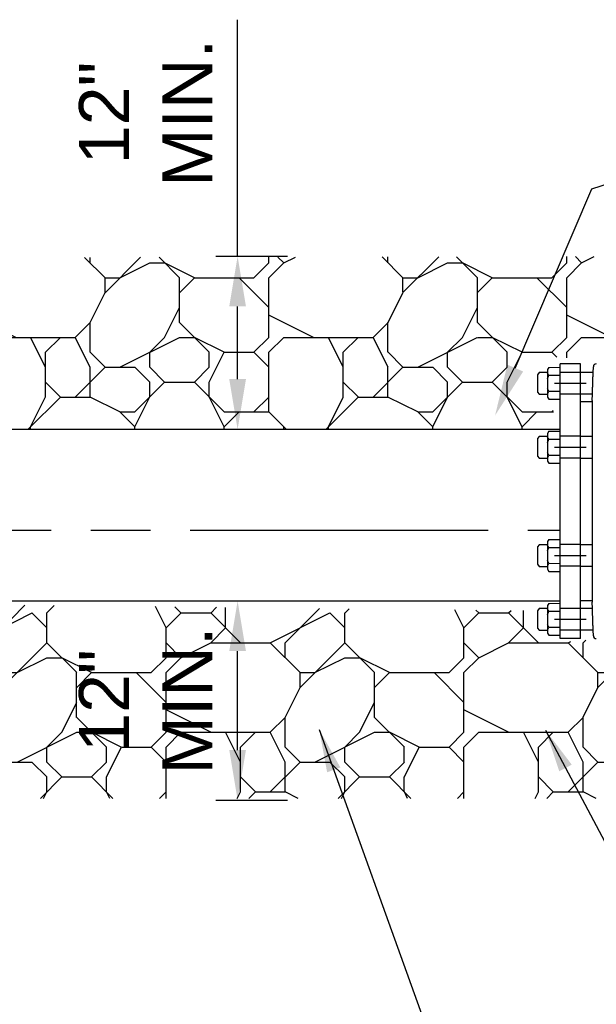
# Model space of a CAD drawing. Header units: feet. Extents: x 6 to 231, y 4 to 30.
# Tile 60 of 67: x 186.1 to 187.56, y 11.15 to 13.63. Entities that reach past the tile are written whole.
import ezdxf

# ---------------------------------------------------------------- set-up
doc = ezdxf.new("R2010")
doc.units = ezdxf.units.FT
doc.header["$MEASUREMENT"] = 0
doc.linetypes.add('E', pattern=[1, 0.75, -0.05, 0.15, -0.05])
doc.linetypes.add('HIDDEN', pattern=[0.375, 0.25, -0.125])
for name, color, linetype in [('DETAIL', 50, 'Continuous'), ('P-HATCH', 247, 'Continuous'), ('text', 9, 'Continuous')]:
    doc.layers.add(name, color=color, linetype=linetype)
doc.styles.get("Standard").update_dxf_attribs({"font": 'arial.ttf'})
doc.dimstyles.new('COEC', dxfattribs={"dimscale": 13.9, "dimtxt": 0.18, "dimasz": 0.18, "dimexe": 0.18, "dimexo": 0.0625, "dimgap": 0.09, "dimtad": 1, "dimzin": 0, "dimdsep": 46, "dimtxsty": 'Standard', "dimcen": 0.09, "dimclrd": 256, "dimclre": 256, "dimclrt": 256, "dimaunit": 1, "dimadec": 4, "dimazin": 0, "dimtfac": 1, "dimtofl": 0, "dimtmove": 0, "dimatfit": 3, "dimfxl": 1, "dimtolj": 1, "dimtzin": 0, "dimlwd": -1, "dimlwe": -1, "dimarcsym": 0})
doc.dimstyles.get("Standard").update_dxf_attribs({"dimtxt": 0.18, "dimasz": 0.18, "dimexe": 0.18, "dimexo": 0.0625, "dimgap": 0.09, "dimtad": 0, "dimtih": 1, "dimtoh": 1, "dimdec": 4, "dimzin": 0, "dimdsep": 46, "dimtxsty": 'Standard', "dimcen": 0.09, "dimadec": 0, "dimazin": 0, "dimtfac": 1, "dimtdec": 4, "dimtofl": 0, "dimtmove": 0, "dimatfit": 3, "dimfxl": 1, "dimtolj": 1, "dimtzin": 0, "dimarcsym": 0})

# ---------------------------------------------------------------- blocks, each defined once
blk = doc.blocks.new('*D69')
at = {"layer": 'Defpoints', "color": 0, "transparency": 16777216}
for p in [(186.5552, 12.1636), (186.6537, 12.1636), (186.5552, 11.6626)]:
    blk.add_point(p, dxfattribs=at)
at = {"layer": 'text', "color": 0, "lineweight": -2, "transparency": 16777216}
for p, q in [((186.599, 12.1636), (186.7797, 12.1636)), ((186.6537, 11.7886), (186.6537, 12.0376)), ((186.599, 11.6626), (186.7797, 11.6626))]:
    blk.add_line(p, q, dxfattribs=at)
at = {"layer": 'text', "color": 0, "transparency": 16777216}
for points in [[(186.6327, 12.0376), (186.6747, 12.0376), (186.6537, 12.1636)], [(186.6327, 11.7886), (186.6747, 11.7886), (186.6537, 11.6626)]]:
    blk.add_solid(points, dxfattribs=at)
at = {"layer": 'text', "color": 0, "transparency": 16777216, "insert": (186.4224, 11.9131), "char_height": 0.126, "attachment_point": 5, "rotation": 90}
blk.add_mtext('\\A1;12"\\PMIN. ', dxfattribs=at)
blk = doc.blocks.new('*D71')
at = {"layer": 'Defpoints', "color": 0, "transparency": 16777216}
for p in [(186.5552, 13.0306), (186.6537, 13.0306), (186.5552, 12.5956)]:
    blk.add_point(p, dxfattribs=at)
at = {"layer": 'text', "color": 0, "lineweight": -2, "transparency": 16777216}
for p, q in [((186.6537, 13.0306), (186.6537, 13.6258)), ((186.599, 13.0306), (186.7797, 13.0306)), ((186.6537, 12.7216), (186.6537, 12.9046)), ((186.599, 12.5956), (186.7797, 12.5956))]:
    blk.add_line(p, q, dxfattribs=at)
at = {"layer": 'text', "color": 0, "transparency": 16777216}
for points in [[(186.6327, 12.9046), (186.6747, 12.9046), (186.6537, 13.0306)], [(186.6327, 12.7216), (186.6747, 12.7216), (186.6537, 12.5956)]]:
    blk.add_solid(points, dxfattribs=at)
at = {"layer": 'text', "color": 0, "transparency": 16777216, "insert": (186.4224, 13.3912), "char_height": 0.126, "attachment_point": 5, "rotation": 90}
blk.add_mtext('\\A1;12"\\PMIN. ', dxfattribs=at)

msp = doc.modelspace()

# ---------------------------------------------------------------- hatches: boundary and pattern name
at = {"layer": 'P-HATCH', "linetype": 'Continuous'}
h = msp.add_hatch(dxfattribs=at)
h.set_pattern_fill('RIPRAP', color=256, scale=0.75)
h.set_pattern_definition([(0, (128.2693, -4.42386), (0.75, 0.75), [0.225, -0.2625, 0.0375, -0.225]), (0, (128.5693, -4.27386), (0.75, 0.75), [0.0375, -0.1875, 0.15, -0.375]), (0, (128.6818, -4.23636), (0.75, 0.75), [0.0375, -0.7125]), (0, (128.3443, -4.19886), (0.75, 0.75), [0.15, -0.6]), (0, (128.2693, -4.12386), (0.75, 0.75), [0.075, -0.675]), (0, (128.7943, -4.04886), (0.75, 0.75), [0.075, -0.0375, 0.0375, -0.6]), (0, (128.4943, -4.01136), (0.75, 0.75), [0.1125, -0.6375]), (0, (128.3068, -3.93636), (0.75, 0.75), [0.075, -0.675]), (0, (128.6068, -3.86136), (0.75, 0.75), [0.0375, -0.225, 0.1125, -0.375]), (0, (128.4568, -3.82386), (0.75, 0.75), [0.075, -0.675]), (0, (128.7193, -3.78636), (0.75, 0.75), [0.075, -0.675]), (0, (128.5693, -3.74886), (0.75, 0.75), [0.075, -0.675]), (0, (128.8693, -3.71136), (0.75, 0.75), [0.075, -0.675]), (90, (128.2318, -4.42386), (-0.75, 0.75), [0.15, -0.0375, 0.075, -0.3, 0.15, -0.0375]), (90, (128.2693, -3.93636), (-0.75, 0.75), [0.0375, -0.7125]), (90, (128.3818, -4.16136), (-0.75, 0.75), [0.075, -0.15, 0.0375, -0.4875]), (90, (128.4193, -4.04886), (-0.75, 0.75), [0.075, -0.15, 0.1125, -0.4125]), (90, (128.5318, -4.23636), (-0.75, 0.75), [0.0375, -0.375, 0.075, -0.0375, 0.075, -0.15]), (90, (128.5693, -4.31136), (-0.75, 0.75), [0.0375, -0.7125]), (90, (128.6443, -4.08636), (-0.75, 0.75), [0.0375, -0.0375, 0.1125, -0.5625]), (90, (128.6818, -4.19886), (-0.75, 0.75), [0.075, -0.3, 0.0375, -0.0375, 0.0375, -0.2625]), (90, (128.7568, -4.38636), (-0.75, 0.75), [0.1125, -0.6375]), (90, (128.8318, -3.82386), (-0.75, 0.75), [0.0375, -0.0375, 0.0375, -0.6375]), (90, (128.8693, -4.01136), (-0.75, 0.75), [0.1125, -0.6375]), (90, (128.9631, -4.0676), (-0.75, 0.75), [0.0375, -0.7125]), (45, (128.49433, -4.42386), (0, 0.75), [0.0530325, -1.007628]), (45, (128.41933, -3.71136), (0, 0.75), [0.0530325, -0.1590975, 0.1590975, -0.6894327]), (45, (128.49433, -3.82386), (0, 0.75), [0.106065, -0.265165, 0.0530325, -0.6363976]), (45, (128.64433, -3.86136), (0, 0.75), [0.106065, -0.3712313, 0.0530325, -0.5303314]), (45, (128.34433, -4.19886), (0, 0.75), [0.0530325, -1.007628]), (45, (128.53183, -4.19886), (0, 0.75), [0.159099, -0.901561]), (45, (128.68183, -4.12386), (0, 0.75), [0.0530325, -0.318198, 0.0530325, -0.636397]), (45, (128.79433, -4.04886), (0, 0.75), [0.106065, -0.954595]), (45, (128.94433, -4.04886), (0, 0.75), [0.106065, -0.954595]), (45, (128.94433, -4.27386), (0, 0.75), [0.0530325, -1.007628]), (45, (128.86933, -3.89886), (0, 0.75), [0.0530325, -1.007628]), (45, (128.79433, -3.78636), (0, 0.75), [0.0530325, -1.007628]), (45, (128.94433, -3.71136), (0, 0.75), [0.0530325, -1.007628]), (45, (128.23183, -3.71136), (0, 0.75), [0.0530325, -1.007628]), (45, (128.60683, -4.01136), (0, 0.75), [0.0530325, -1.007628]), (45, (128.68183, -3.71136), (0, 0.75), [0.0530325, -0.3712313, 0.0530325, -0.583364]), (45, (128.34433, -4.12386), (0, 0.75), [0.106065, -0.954595]), (45, (128.34433, -3.93636), (0, 0.75), [0.1590975, -0.901563]), (135, (128.26933, -4.12386), (-0.75, 8e-17), [0.0795525, -0.981108]), (135, (128.68183, -4.16136), (-0.75, 8e-17), [0.0530325, -1.007628]), (135, (128.90683, -4.04886), (-0.75, 8e-17), [0.0530325, -1.007628]), (135, (128.64433, -3.89886), (-0.75, 8e-17), [0.0530325, -1.007628]), (135, (128.68183, -3.78636), (-0.75, 8e-17), [0.0530325, -1.007628]), (135, (128.56933, -3.74886), (-0.75, 8e-17), [0.0530325, -1.007628]), (135, (128.71933, -3.78636), (-0.75, 8e-17), [0.0530325, -1.007628]), (135, (128.26933, -4.23636), (-0.75, 8e-17), [0.0530325, -1.007628]), (135, (128.41933, -3.97386), (-0.75, 8e-17), [0.0530325, -1.007628]), (135, (128.41933, -4.19886), (-0.75, 8e-17), [0.106065, -0.954595]), (135, (128.56933, -4.27386), (-0.75, 8e-17), [0.106065, -0.954595]), (135, (128.86933, -3.86136), (-0.75, 8e-17), [0.106065, -0.954595]), (135, (128.64433, -4.04886), (-0.75, 8e-17), [0.0530325, -1.007628]), (135, (128.75683, -4.27386), (-0.75, 8e-17), [0.106065, -0.636396, 0.0530325, -0.2651667]), (135, (128.30683, -3.93636), (-0.75, 8e-17), [0.106065, -0.212132, 0.106065, -0.636398]), (135, (128.23183, -4.34886), (-0.75, 8e-17), [0.10605, -0.2652, 0.10605, -0.2652, 0.053025, -0.2651352]), (26.56505, (128.49433, -4.19886), (0.75, 4e-11), [0.1677, -0.08385, 0.08385, -1.341651]), (26.56505, (128.60683, -3.74886), (0.75, 4e-11), [0.1677, -1.509351]), (26.56505, (128.60683, -4.27386), (0.75, 4e-11), [0.08385, -1.593201]), (26.56505, (128.26933, -4.23636), (0.75, 4e-11), [0.08385, -1.593201]), (26.56505, (128.41933, -4.04886), (0.75, 4e-11), [0.08385, -1.593201]), (26.56505, (128.26933, -3.97386), (0.75, 4e-11), [0.08385, -1.593201]), (63.43495, (128.38183, -3.89886), (4e-11, 0.75), [0.08385, -1.593201]), (63.43495, (128.64433, -3.89886), (4e-11, 0.75), [0.08385, -1.593201]), (63.43495, (128.71933, -4.42386), (4e-11, 0.75), [0.08385, -1.593201]), (63.43495, (128.23183, -4.01136), (4e-11, 0.75), [0.08385, -1.593201]), (63.43495, (128.53183, -4.38636), (4e-11, 0.75), [0.08385, -0.58695, 0.08385, -0.922401]), (116.56505, (128.41933, -3.74886), (-4e-11, 0.75), [0.08385, -1.593201]), (116.56505, (128.86933, -3.89886), (-4e-11, 0.75), [0.08385, -1.593201]), (116.56505, (128.53183, -3.74886), (-4e-11, 0.75), [0.08385, -1.593201]), (116.56505, (128.23183, -4.16136), (-4e-11, 0.75), [0.08385, -1.593201]), (153.43495, (128.79433, -4.27386), (-0.75, 4e-11), [0.08385, -1.593201]), (153.43495, (128.94433, -4.08636), (-0.75, 4e-11), [0.08385, -1.593201]), (153.43495, (128.49433, -4.01136), (-0.75, 4e-11), [0.08385, -1.593201]), (153.43495, (128.60683, -3.86136), (-0.75, 4e-11), [0.08385, -1.593201]), (153.43495, (128.86933, -3.71136), (-0.75, 4e-11), [0.08385, -1.593201]), (153.43495, (128.34433, -4.42386), (-0.75, 4e-11), [0.125775, -1.551276])])
h.paths.add_polyline_path([(187.8049, 13.03039), (184.71134, 13.02551), (184.80808, 12.95948), (184.80808, 12.86498), (184.77401, 12.83136), (184.73879, 12.78907), (184.73313, 12.74394), (184.73308, 12.60083), (184.78147, 12.62477), (184.86346, 12.62834), (184.8715, 12.70231), (184.91731, 12.72525), (184.98202, 12.72484), (185.033, 12.72484), (185.08579, 12.70328), (185.09073, 12.65407), (185.09065, 12.5956), (187.46608, 12.5956), (187.43714, 12.67096), (187.40835, 12.68895), (187.41082, 12.7355), (187.42939, 12.76173), (187.45728, 12.77711), (187.70735, 12.75788), (187.65654, 12.83131), (187.65551, 12.87947), (187.71389, 12.90988), (187.77184, 12.91114)])
h = msp.add_hatch(dxfattribs=at)
h.set_pattern_fill('RIPRAP', color=256, scale=0.75)
h.set_pattern_definition([(0, (129.5104, -6.16715), (0.75, 0.75), [0.225, -0.2625, 0.0375, -0.225]), (0, (129.8104, -6.01715), (0.75, 0.75), [0.0375, -0.1875, 0.15, -0.375]), (0, (129.9229, -5.97965), (0.75, 0.75), [0.0375, -0.7125]), (0, (129.5854, -5.94215), (0.75, 0.75), [0.15, -0.6]), (0, (129.5104, -5.86715), (0.75, 0.75), [0.075, -0.675]), (0, (130.0354, -5.79215), (0.75, 0.75), [0.075, -0.0375, 0.0375, -0.6]), (0, (129.7354, -5.75465), (0.75, 0.75), [0.1125, -0.6375]), (0, (129.5479, -5.67965), (0.75, 0.75), [0.075, -0.675]), (0, (129.8479, -5.60465), (0.75, 0.75), [0.0375, -0.225, 0.1125, -0.375]), (0, (129.6979, -5.56715), (0.75, 0.75), [0.075, -0.675]), (0, (129.9604, -5.52965), (0.75, 0.75), [0.075, -0.675]), (0, (129.8104, -5.49215), (0.75, 0.75), [0.075, -0.675]), (0, (130.1104, -5.45465), (0.75, 0.75), [0.075, -0.675]), (90, (129.4729, -6.16715), (-0.75, 0.75), [0.15, -0.0375, 0.075, -0.3, 0.15, -0.0375]), (90, (129.5104, -5.67965), (-0.75, 0.75), [0.0375, -0.7125]), (90, (129.6229, -5.90465), (-0.75, 0.75), [0.075, -0.15, 0.0375, -0.4875]), (90, (129.6604, -5.79215), (-0.75, 0.75), [0.075, -0.15, 0.1125, -0.4125]), (90, (129.7729, -5.97965), (-0.75, 0.75), [0.0375, -0.375, 0.075, -0.0375, 0.075, -0.15]), (90, (129.8104, -6.05465), (-0.75, 0.75), [0.0375, -0.7125]), (90, (129.8854, -5.82965), (-0.75, 0.75), [0.0375, -0.0375, 0.1125, -0.5625]), (90, (129.9229, -5.94215), (-0.75, 0.75), [0.075, -0.3, 0.0375, -0.0375, 0.0375, -0.2625]), (90, (129.9979, -6.12965), (-0.75, 0.75), [0.1125, -0.6375]), (90, (130.0729, -5.56715), (-0.75, 0.75), [0.0375, -0.0375, 0.0375, -0.6375]), (90, (130.1104, -5.75465), (-0.75, 0.75), [0.1125, -0.6375]), (90, (130.2042, -5.8109), (-0.75, 0.75), [0.0375, -0.7125]), (45, (129.73544, -6.16715), (0, 0.75), [0.0530325, -1.007628]), (45, (129.66044, -5.45465), (0, 0.75), [0.0530325, -0.1590975, 0.1590975, -0.6894327]), (45, (129.73544, -5.56715), (0, 0.75), [0.106065, -0.265165, 0.0530325, -0.6363976]), (45, (129.88544, -5.60465), (0, 0.75), [0.106065, -0.3712313, 0.0530325, -0.5303314]), (45, (129.58544, -5.94215), (0, 0.75), [0.0530325, -1.007628]), (45, (129.77294, -5.94215), (0, 0.75), [0.159099, -0.901561]), (45, (129.92294, -5.86715), (0, 0.75), [0.0530325, -0.318198, 0.0530325, -0.636397]), (45, (130.03544, -5.79215), (0, 0.75), [0.106065, -0.954595]), (45, (130.18544, -5.79215), (0, 0.75), [0.106065, -0.954595]), (45, (130.18544, -6.01715), (0, 0.75), [0.0530325, -1.007628]), (45, (130.11044, -5.64215), (0, 0.75), [0.0530325, -1.007628]), (45, (130.03544, -5.52965), (0, 0.75), [0.0530325, -1.007628]), (45, (130.18544, -5.45465), (0, 0.75), [0.0530325, -1.007628]), (45, (129.47294, -5.45465), (0, 0.75), [0.0530325, -1.007628]), (45, (129.84794, -5.75465), (0, 0.75), [0.0530325, -1.007628]), (45, (129.92294, -5.45465), (0, 0.75), [0.0530325, -0.3712313, 0.0530325, -0.583364]), (45, (129.58544, -5.86715), (0, 0.75), [0.106065, -0.954595]), (45, (129.58544, -5.67965), (0, 0.75), [0.1590975, -0.901563]), (135, (129.51044, -5.86715), (-0.75, 8e-17), [0.0795525, -0.981108]), (135, (129.92294, -5.90465), (-0.75, 8e-17), [0.0530325, -1.007628]), (135, (130.14794, -5.79215), (-0.75, 8e-17), [0.0530325, -1.007628]), (135, (129.88544, -5.64215), (-0.75, 8e-17), [0.0530325, -1.007628]), (135, (129.92294, -5.52965), (-0.75, 8e-17), [0.0530325, -1.007628]), (135, (129.81044, -5.49215), (-0.75, 8e-17), [0.0530325, -1.007628]), (135, (129.96044, -5.52965), (-0.75, 8e-17), [0.0530325, -1.007628]), (135, (129.51044, -5.97965), (-0.75, 8e-17), [0.0530325, -1.007628]), (135, (129.66044, -5.71715), (-0.75, 8e-17), [0.0530325, -1.007628]), (135, (129.66044, -5.94215), (-0.75, 8e-17), [0.106065, -0.954595]), (135, (129.81044, -6.01715), (-0.75, 8e-17), [0.106065, -0.954595]), (135, (130.11044, -5.60465), (-0.75, 8e-17), [0.106065, -0.954595]), (135, (129.88544, -5.79215), (-0.75, 8e-17), [0.0530325, -1.007628]), (135, (129.99794, -6.01715), (-0.75, 8e-17), [0.106065, -0.636396, 0.0530325, -0.2651667]), (135, (129.54794, -5.67965), (-0.75, 8e-17), [0.106065, -0.212132, 0.106065, -0.636398]), (135, (129.47294, -6.09215), (-0.75, 8e-17), [0.10605, -0.2652, 0.10605, -0.2652, 0.053025, -0.2651352]), (26.56505, (129.73544, -5.94215), (0.75, 4e-11), [0.1677, -0.08385, 0.08385, -1.341651]), (26.56505, (129.84794, -5.49215), (0.75, 4e-11), [0.1677, -1.509351]), (26.56505, (129.84794, -6.01715), (0.75, 4e-11), [0.08385, -1.593201]), (26.56505, (129.51044, -5.97965), (0.75, 4e-11), [0.08385, -1.593201]), (26.56505, (129.66044, -5.79215), (0.75, 4e-11), [0.08385, -1.593201]), (26.56505, (129.51044, -5.71715), (0.75, 4e-11), [0.08385, -1.593201]), (63.43495, (129.62294, -5.64215), (4e-11, 0.75), [0.08385, -1.593201]), (63.43495, (129.88544, -5.64215), (4e-11, 0.75), [0.08385, -1.593201]), (63.43495, (129.96044, -6.16715), (4e-11, 0.75), [0.08385, -1.593201]), (63.43495, (129.47294, -5.75465), (4e-11, 0.75), [0.08385, -1.593201]), (63.43495, (129.77294, -6.12965), (4e-11, 0.75), [0.08385, -0.58695, 0.08385, -0.922401]), (116.56505, (129.66044, -5.49215), (-4e-11, 0.75), [0.08385, -1.593201]), (116.56505, (130.11044, -5.64215), (-4e-11, 0.75), [0.08385, -1.593201]), (116.56505, (129.77294, -5.49215), (-4e-11, 0.75), [0.08385, -1.593201]), (116.56505, (129.47294, -5.90465), (-4e-11, 0.75), [0.08385, -1.593201]), (153.43495, (130.03544, -6.01715), (-0.75, 4e-11), [0.08385, -1.593201]), (153.43495, (130.18544, -5.82965), (-0.75, 4e-11), [0.08385, -1.593201]), (153.43495, (129.73544, -5.75465), (-0.75, 4e-11), [0.08385, -1.593201]), (153.43495, (129.84794, -5.60465), (-0.75, 4e-11), [0.08385, -1.593201]), (153.43495, (130.11044, -5.45465), (-0.75, 4e-11), [0.08385, -1.593201]), (153.43495, (129.58544, -6.16715), (-0.75, 4e-11), [0.125775, -1.551276])])
edge = h.paths.add_edge_path()
edge.add_line((188.77355, 13.01701), (188.28415, 13.00598))
edge.add_line((188.28415, 13.00598), (188.28443, 12.91211))
edge.add_line((188.28443, 12.91211), (188.29224, 12.89582))
edge.add_line((188.29224, 12.89582), (188.34134, 12.89754))
edge.add_line((188.34134, 12.89754), (188.3435, 12.90877))
edge.add_line((188.3435, 12.90877), (188.40592, 12.90751))
edge.add_line((188.40592, 12.90751), (188.42224, 12.87947))
edge.add_line((188.42224, 12.87947), (188.42224, 12.69926))
edge.add_line((188.42224, 12.69926), (188.40062, 12.65672))
edge.add_line((188.40062, 12.65672), (188.34566, 12.65672))
edge.add_line((188.34566, 12.65672), (188.34146, 12.67469))
edge.add_line((188.34146, 12.67469), (188.26472, 12.6822))
edge.add_line((188.26472, 12.6822), (188.25417, 12.14801))
edge.add_line((188.25417, 12.14801), (188.37872, 12.14801))
edge.add_line((188.37872, 12.14801), (188.37872, 11.91687))
edge.add_line((188.37872, 11.91687), (187.82612, 11.91687))
edge.add_line((187.82612, 11.91687), (187.81626, 12.2002))
edge.add_line((187.81626, 12.2002), (187.62758, 12.09177))
edge.add_line((187.62758, 12.09177), (187.56932, 12.06883))
edge.add_line((187.56932, 12.06883), (187.46389, 12.05908))
edge.add_line((187.46389, 12.05908), (187.41329, 12.09002))
edge.add_line((187.41329, 12.09002), (187.40835, 12.13922))
edge.add_line((187.40835, 12.13922), (185.09065, 12.1636))
edge.add_line((185.09065, 12.1636), (185.08826, 12.0578))
edge.add_line((185.08826, 12.0578), (185.04392, 12.02671))
edge.add_line((185.04392, 12.02671), (184.9121, 12.03606))
edge.add_line((184.9121, 12.03606), (184.84236, 12.07139))
edge.add_line((184.84236, 12.07139), (184.83144, 12.13086))
edge.add_line((184.83144, 12.13086), (184.78147, 12.13443))
edge.add_line((184.78147, 12.13443), (184.75104, 12.15479))
edge.add_line((184.75104, 12.15479), (184.73313, 12.05731))
edge.add_line((184.73313, 12.05731), (184.53822, 11.98208))
edge.add_line((184.53822, 11.98208), (184.81453, 11.98208))
edge.add_line((184.81453, 11.98208), (184.81453, 11.75094))
edge.add_line((184.81453, 11.75094), (184.26192, 11.75094))
edge.add_line((184.26192, 11.75094), (184.26192, 11.98208))
edge.add_line((184.26192, 11.98208), (184.53822, 11.98208))
edge.add_line((184.53822, 11.98208), (184.40473, 11.99967))
edge.add_line((184.40473, 11.99967), (184.34715, 12.04119))
edge.add_line((184.34715, 12.04119), (184.32527, 12.15479))
edge.add_line((184.32527, 12.15479), (184.23445, 12.09231))
edge.add_line((184.23445, 12.09231), (184.22635, 12.01904))
edge.add_line((184.22635, 12.01904), (184.00855, 12.01601))
edge.add_line((184.00855, 12.01601), (183.97074, 12.05533))
edge.add_line((183.97074, 12.05533), (183.97684, 12.11598))
edge.add_line((183.97684, 12.11598), (183.84086, 12.13208))
edge.add_arc((183.56627, 12.34134), 0.34524, 181.43432, 322.69022, ccw=False)
edge.add_arc((183.56627, 12.34134), 0.34524, 40.17841, 181.43432, ccw=False)
edge.add_line((183.83005, 12.56408), (183.98992, 12.56408))
edge.add_line((183.98992, 12.56408), (183.99145, 12.69942))
edge.add_line((183.99145, 12.69942), (184.03295, 12.7444))
edge.add_line((184.03295, 12.7444), (184.13997, 12.72671))
edge.add_line((184.13997, 12.72671), (184.21067, 12.70378))
edge.add_line((184.21067, 12.70378), (184.24486, 12.62834))
edge.add_line((184.24486, 12.62834), (184.34322, 12.60083))
edge.add_line((184.34322, 12.60083), (184.34332, 12.74394))
edge.add_line((184.34332, 12.74394), (184.30012, 12.83136))
edge.add_line((184.30012, 12.83136), (184.26604, 12.86498))
edge.add_line((184.26604, 12.86498), (184.26604, 12.95948))
edge.add_line((184.26604, 12.95948), (184.29789, 12.98347))
edge.add_line((184.29789, 12.98347), (184.23296, 13.02551))
edge.add_line((184.23296, 13.02551), (182.96021, 13.02551))
edge.add_line((182.96021, 13.02551), (182.96021, 11.66701))
edge.add_line((182.96021, 11.66701), (188.27355, 11.66701))
edge.add_arc((188.27355, 12.16701), 0.5, 270, 360)
edge.add_line((188.77355, 12.16701), (188.77355, 13.01701))

# ---------------------------------------------------------------- linework, layer by layer
at = {"layer": 'DETAIL'}
for p, q in [((187.43714, 12.7513), (187.43413, 12.74588)), ((187.43413, 12.74588), (187.43413, 12.67638)), ((187.43714, 12.7513), (187.46586, 12.75146)), ((187.54698, 12.68403), (187.51706, 12.68403)), ((187.54698, 12.68403), (187.51706, 12.68403)), ((187.43413, 12.67638), (187.43714, 12.67096)), ((187.43714, 12.67096), (187.46586, 12.67112)), ((185.84125, 12.5956), (187.46608, 12.5956)), ((187.43714, 12.59046), (187.43413, 12.58503)), ((187.43413, 12.58503), (187.43413, 12.51554)), ((187.43714, 12.59046), (187.46586, 12.59062)), ((187.43413, 12.51554), (187.43714, 12.51012)), ((187.43714, 12.51012), (187.46586, 12.51028)), ((187.43714, 12.31835), (187.43413, 12.31293)), ((187.43413, 12.31293), (187.43413, 12.24344)), ((187.43714, 12.31835), (187.46586, 12.31851)), ((187.43413, 12.24344), (187.43714, 12.23801)), ((187.43714, 12.23801), (187.46586, 12.23817)), ((185.84125, 12.1636), (187.46608, 12.1636)), ((187.43714, 12.15768), (187.43413, 12.15226)), ((187.43413, 12.15226), (187.43413, 12.08277)), ((187.43714, 12.15768), (187.46586, 12.15784)), ((187.54698, 12.14493), (187.51706, 12.14493)), ((187.547, 12.1101), (187.54714, 12.1087)), ((187.43413, 12.08277), (187.43714, 12.07734)), ((187.43714, 12.07734), (187.46586, 12.0775))]:
    msp.add_line(p, q, dxfattribs=at)
at = {"layer": 'DETAIL', "color": 7, "linetype": 'Continuous', "lineweight": 25}
for p, q in [((187.54889, 12.73872), (187.54938, 12.75289)), ((187.54643, 12.66825), (187.54698, 12.68403)), ((187.51706, 12.66512), (187.54643, 12.66512)), ((187.51706, 12.63012), (187.51706, 12.66512)), ((187.51706, 12.63012), (187.51706, 12.66512)), ((187.54643, 12.66825), (187.54643, 12.16071)), ((187.51706, 12.16384), (187.51706, 12.19884)), ((187.51706, 12.16384), (187.51706, 12.19884)), ((187.54643, 12.16384), (187.51706, 12.16384)), ((187.54698, 12.14493), (187.54643, 12.16071)), ((187.54938, 12.07607), (187.54889, 12.09024))]:
    msp.add_line(p, q, dxfattribs=at)
at = {"layer": 'DETAIL', "color": 170, "linetype": 'E'}
msp.add_line((182.13439, 12.34134), (187.46608, 12.34134), dxfattribs=at)
at = {"layer": 'DETAIL', "flags": 128}
for points in [[(187.51706, 12.75972), (187.46608, 12.75972)], [(187.43413, 12.73816), (187.41329, 12.73816), (187.40835, 12.73284), (187.40835, 12.71075), (187.40835, 12.68895), (187.41329, 12.68364), (187.43412, 12.68364)], [(187.43413, 12.72253), (187.43714, 12.73122), (187.43413, 12.73623)], [(187.43714, 12.73122), (187.46586, 12.73136)], [(187.54888, 12.73855), (187.51706, 12.73855)], [(187.45172, 12.71129), (187.53142, 12.71129)], [(187.43413, 12.68408), (187.43747, 12.69104), (187.43413, 12.69808)], [(187.43747, 12.69104), (187.46586, 12.69136)], [(187.43413, 12.57731), (187.41329, 12.57731), (187.40835, 12.572), (187.40835, 12.5499), (187.40835, 12.52811), (187.41329, 12.5228), (187.43412, 12.5228)], [(187.43413, 12.56169), (187.43714, 12.57037), (187.43413, 12.57539)], [(187.43714, 12.57037), (187.46586, 12.57052)], [(187.43413, 12.52324), (187.43747, 12.5302), (187.43413, 12.53724)], [(187.45172, 12.55045), (187.53142, 12.55045)], [(187.43747, 12.5302), (187.46586, 12.53052)], [(187.43413, 12.30521), (187.41329, 12.30521), (187.40835, 12.29989), (187.40835, 12.2778), (187.40835, 12.25601), (187.41329, 12.25069), (187.43412, 12.25069)], [(187.43413, 12.28958), (187.43714, 12.29827), (187.43413, 12.30328)], [(187.43714, 12.29827), (187.46586, 12.29841)], [(187.43413, 12.25113), (187.43747, 12.2581), (187.43413, 12.26513)], [(187.45172, 12.27834), (187.53142, 12.27834)], [(187.43747, 12.2581), (187.46586, 12.25841)], [(187.43413, 12.14454), (187.41329, 12.14454), (187.40835, 12.13922), (187.40835, 12.11713), (187.40835, 12.09534), (187.41329, 12.09002), (187.43412, 12.09002)], [(187.43413, 12.12891), (187.43714, 12.1376), (187.43413, 12.14261)], [(187.43714, 12.1376), (187.46586, 12.13774)], [(187.45172, 12.11767), (187.53142, 12.11767)], [(187.43413, 12.09046), (187.43747, 12.09743), (187.43413, 12.10446)], [(187.43747, 12.09743), (187.46586, 12.09774)], [(187.54888, 12.09041), (187.51706, 12.09041)], [(187.51706, 12.06924), (187.46608, 12.06924)], [(187.51706, 12.06924), (187.46608, 12.06924)]]:
    msp.add_lwpolyline(points, dxfattribs=at)
at = {"layer": 'DETAIL'}
for points in [[(187.46608, 12.06924), (187.46608, 12.75972)], [(187.51706, 12.06924), (187.51706, 12.75972)], [(187.51706, 12.57784), (187.54643, 12.57784)], [(187.51706, 12.52322), (187.54643, 12.52315)], [(187.51706, 12.3058), (187.54643, 12.30573)], [(187.51706, 12.25111), (187.54643, 12.25104)]]:
    msp.add_lwpolyline(points, dxfattribs=at)
at = {"layer": 'DETAIL', "color": 1, "linetype": 'HIDDEN', "ltscale": 0.0015, "flags": 128}
for points in [[(187.51706, 12.73855), (187.46608, 12.73855)], [(187.51706, 12.73855), (187.46608, 12.73855)], [(187.51706, 12.68403), (187.46608, 12.68403)], [(187.51706, 12.68403), (187.46608, 12.68403)], [(187.51706, 12.57788), (187.46608, 12.57788)], [(187.51706, 12.57788), (187.46608, 12.57788)], [(187.51706, 12.52319), (187.46608, 12.52319)], [(187.51706, 12.52319), (187.46608, 12.52319)], [(187.51706, 12.30577), (187.46608, 12.30577)], [(187.51706, 12.30577), (187.46608, 12.30577)], [(187.51706, 12.25108), (187.46608, 12.25108)], [(187.51706, 12.25108), (187.46608, 12.25108)], [(187.51706, 12.14493), (187.46608, 12.14493)], [(187.51706, 12.14493), (187.46608, 12.14493)], [(187.51706, 12.09041), (187.46608, 12.09041)], [(187.51706, 12.09041), (187.46608, 12.09041)]]:
    msp.add_lwpolyline(points, dxfattribs=at)
at = {"layer": 'DETAIL', "color": 7, "linetype": 'Continuous', "lineweight": 25}
for centre, start, end in [((187.55688, 12.75263), 90, 178), ((187.55688, 12.07633), 182, 270)]:
    msp.add_arc(centre, 0.0075, start, end, dxfattribs=at)
for points in [[(187.54698, 12.68403), (187.54698, 12.68403), (187.54698, 12.6842), (187.547, 12.68473), (187.54701, 12.68495), (187.54703, 12.68547), (187.54704, 12.68577), (187.54708, 12.68679), (187.54711, 12.68763), (187.54719, 12.68964), (187.54723, 12.69078), (187.54733, 12.69334), (187.54738, 12.69472), (187.54746, 12.69694), (187.54749, 12.69771), (187.54755, 12.69929), (187.54758, 12.70011), (187.54767, 12.70259), (187.54773, 12.7043), (187.54782, 12.70693), (187.54785, 12.70782), (187.54791, 12.70961), (187.54794, 12.7105), (187.54804, 12.71318), (187.5481, 12.71495), (187.54819, 12.7176), (187.54822, 12.71847), (187.54828, 12.72019), (187.54833, 12.72187), (187.54839, 12.72348), (187.54844, 12.72505), (187.54847, 12.72583), (187.54854, 12.72807), (187.54859, 12.72945), (187.54865, 12.73134), (187.54867, 12.73194), (187.5487, 12.73309), (187.54872, 12.73362), (187.54877, 12.73511), (187.5488, 12.73595), (187.54883, 12.73698), (187.54884, 12.73729), (187.54886, 12.73781), (187.54886, 12.73802), (187.54888, 12.73855), (187.54889, 12.73872), (187.54889, 12.73872)], [(187.54889, 12.09024), (187.54889, 12.09024), (187.54888, 12.09041), (187.54886, 12.09094), (187.54886, 12.09116), (187.54884, 12.09168), (187.54883, 12.09198), (187.5488, 12.093), (187.54877, 12.09384), (187.54871, 12.09585), (187.54867, 12.09699), (187.54858, 12.09954), (187.54854, 12.10093), (187.54847, 12.10315), (187.54844, 12.10392), (187.54839, 12.1055), (187.54836, 12.10632), (187.54828, 12.1088), (187.54822, 12.11051), (187.54813, 12.11314), (187.5481, 12.11403), (187.54804, 12.11582), (187.54801, 12.11672), (187.54791, 12.11939), (187.54785, 12.12116), (187.54776, 12.12381), (187.54773, 12.12469), (187.54766, 12.1264), (187.5476, 12.12808), (187.54755, 12.12969), (187.54749, 12.13126), (187.54746, 12.13204), (187.54738, 12.13428), (187.54733, 12.13566), (187.54726, 12.13755), (187.54723, 12.13815), (187.54719, 12.13929), (187.54717, 12.13983), (187.54711, 12.14132), (187.54708, 12.14216), (187.54704, 12.14319), (187.54703, 12.1435), (187.54701, 12.14402), (187.547, 12.14423), (187.54698, 12.14475), (187.54698, 12.14493), (187.54698, 12.14493)]]:
    msp.add_open_spline(points, degree=3, knots=[0, 0, 0, 0, 0.0625, 0.0625, 0.09375, 0.09375, 0.125, 0.125, 0.1875, 0.1875, 0.25, 0.25, 0.3125, 0.3125, 0.34375, 0.34375, 0.375, 0.375, 0.4375, 0.4375, 0.46875, 0.46875, 0.5, 0.5, 0.5625, 0.5625, 0.59375, 0.59375, 0.625, 0.65625, 0.65625, 0.6875, 0.6875, 0.75, 0.75, 0.78125, 0.78125, 0.8125, 0.8125, 0.875, 0.875, 0.90625, 0.90625, 0.9375, 0.9375, 1, 1, 1, 1], dxfattribs=at)
at = {"layer": 'text'}
for p, q in [((187.5455, 13.20062), (188.47926, 13.49909)), ((187.35284, 12.74943), (187.5455, 13.20062))]:
    msp.add_line(p, q, dxfattribs=at)
msp.add_solid([(187.3727, 12.74095), (187.33297, 12.75792), (187.30194, 12.63024)], dxfattribs=at)

# ---------------------------------------------------------------- dimensions: what is measured, and where the dimension line sits
for p1, p2, picture, middle in [((186.55523, 12.5956), (186.55523, 13.03059), '*D71', (186.42241, 13.39118)), ((186.55523, 11.66262), (186.55523, 12.1636), '*D69', (186.42241, 11.91311))]:
    dim = msp.add_aligned_dim(p1=p1, p2=p2, distance=-0.09844, text='12"\\PMIN. ', dimstyle='Standard', override={"dimscale": 0.7, "dimtad": 1, "dimtih": 0, "dimtoh": 0}, dxfattribs=at)
    dim.commit()
    dim.dimension.update_dxf_attribs({"geometry": picture, "text_midpoint": middle})

# ---------------------------------------------------------------- leaders
for points in [[(186.85915, 11.84037), (187.4205, 10.28287), (187.55096, 10.28287)], [(187.42871, 11.83894), (187.88888, 10.97246), (187.99272, 10.97246)]]:
    msp.add_leader(points, dimstyle='COEC', override={"dimscale": 0.6}, dxfattribs=at)

doc.saveas('drawing.dxf')
